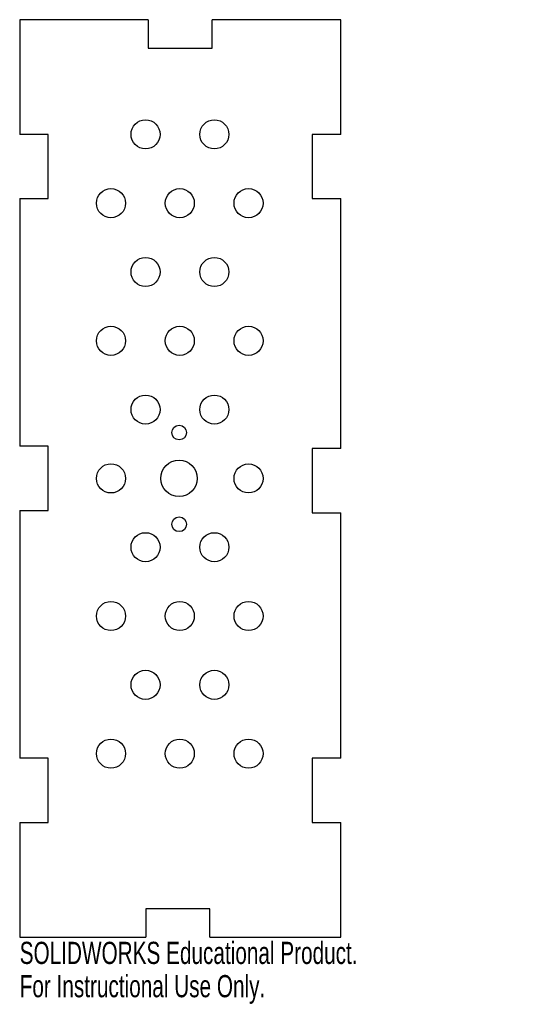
# Model space of a CAD drawing. Header units: millimetres. Extents: x 0 to 108, y -15 to 200.
import ezdxf

# ---------------------------------------------------------------- set-up
doc = ezdxf.new("R2010")
doc.units = ezdxf.units.MM
doc.styles.add('SLDTEXTSTYLE0', font='TXT', dxfattribs={"width": 0.7})

msp = doc.modelspace()

# ---------------------------------------------------------------- linework, layer by layer
at = {"color": 7, "linetype": 'Continuous', "lineweight": 25}
for p, q in [((28, 200), (0, 200)), ((0, 200), (0, 175)), ((28, 200), (28, 193.8)), ((70, 200), (42, 200)), ((42, 193.8), (42, 200)), ((70, 175), (70, 200)), ((28, 193.8), (42, 193.8)), ((6.2, 175), (0, 175)), ((6.2, 161), (6.2, 175)), ((63.8, 175), (63.8, 161)), ((70, 175), (63.8, 175)), ((0, 161), (6.2, 161)), ((0, 161), (0, 107)), ((63.8, 161), (70, 161)), ((70, 106.5), (70, 161)), ((6.2, 107), (0, 107)), ((6.2, 93), (6.2, 107)), ((63.8, 106.5), (63.8, 92.5)), ((70, 106.5), (63.8, 106.5)), ((0, 93), (6.2, 93)), ((0, 93), (0, 39)), ((63.8, 92.5), (70, 92.5)), ((70, 39), (70, 92.5)), ((6.2, 39), (0, 39)), ((6.2, 25), (6.2, 39)), ((63.8, 39), (63.8, 25)), ((70, 39), (63.8, 39)), ((0, 25), (6.2, 25)), ((0, 25), (0, 0)), ((63.8, 25), (70, 25)), ((70, 0), (70, 25)), ((27.5, 6.2), (27.5, 0)), ((41.5, 6.2), (27.5, 6.2)), ((41.5, 0), (41.5, 6.2)), ((0, 0), (27.5, 0)), ((41.5, 0), (70, 0))]:
    msp.add_line(p, q, dxfattribs=at)
for centre, radius in [((27.45, 175), 3.17), ((42.45, 175), 3.17), ((19.91, 160), 3.18), ((34.91, 160), 3.17), ((49.91, 160), 3.17), ((27.45, 145), 3.17), ((42.45, 145), 3.17), ((19.91, 130), 3.18), ((34.91, 130), 3.17), ((49.91, 130), 3.17), ((27.45, 115), 3.17), ((42.45, 115), 3.17), ((34.78, 110), 1.6), ((19.91, 100), 3.18), ((34.75, 100), 3.98), ((49.91, 100), 3.17), ((34.78, 90), 1.6), ((27.45, 85), 3.17), ((42.45, 85), 3.17), ((19.91, 70), 3.18), ((34.91, 70), 3.17), ((49.91, 70), 3.17), ((27.45, 55), 3.17), ((42.45, 55), 3.17), ((19.91, 40), 3.18), ((34.91, 40), 3.17), ((49.91, 40), 3.17)]:
    msp.add_circle(centre, radius, dxfattribs=at)

# ---------------------------------------------------------------- texts
at = {"color": 7, "linetype": 'Continuous', "char_height": 4.8336, "attachment_point": 1, "style": 'SLDTEXTSTYLE0'}
for s, insert in [('SOLIDWORKS Educational Product.', (0, -1.02)), ('For Instructional Use Only.', (0, -8.27))]:
    msp.add_mtext(s, dxfattribs=dict(at, insert=insert))

doc.saveas('drawing.dxf')
